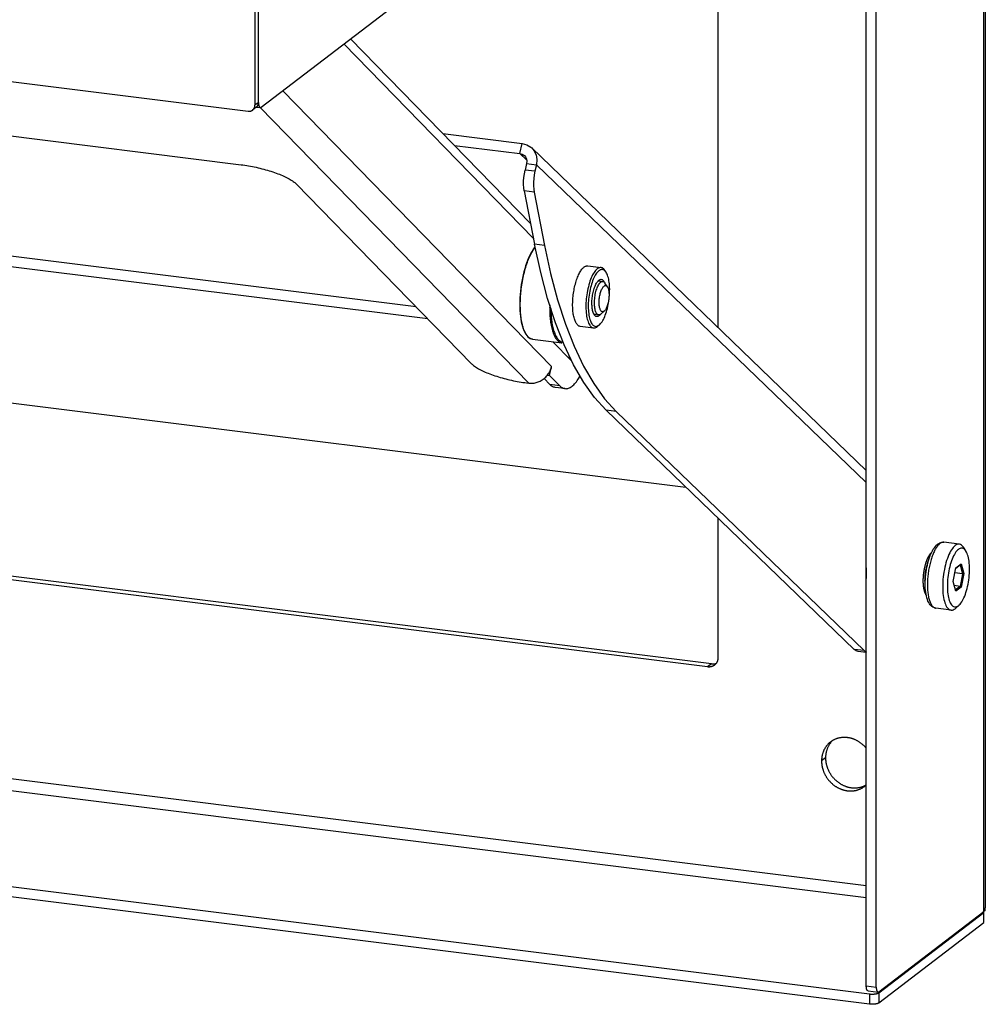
# Model space of a CAD drawing. Header units: inches. Extents: x 0 to 54.8, y 0 to 35.5.
# Tile 3 of 10: x 18.3 to 23.7, y 18.3 to 23.8. Entities that reach past the tile are written whole.
import ezdxf

# ---------------------------------------------------------------- set-up
doc = ezdxf.new("R2010")
doc.units = ezdxf.units.IN
doc.header["$LTSCALE"] = 3.016129
doc.header["$MEASUREMENT"] = 0
doc.layers.get('0').update_dxf_attribs({"linetype": 'CONTINUOUS'})
doc.layers.add('02___PRT_ALL_AXES', color=7, linetype='CONTINUOUS')

msp = doc.modelspace()

# ---------------------------------------------------------------- linework, layer by layer
at = {"color": 3, "linetype": 'Continuous'}
for p, q in [((23.6455, 18.7997), (23.6455, 28.0975)), ((23.6536, 28.1031), (23.6536, 18.82)), ((19.6036, 23.2948), (23.2521, 26.0854)), ((23.0436, 18.3774), (23.0436, 25.9259)), ((2.9166, 25.3472), (19.5317, 23.2728)), ((19.5688, 24.6044), (19.5688, 23.3062)), ((19.5886, 23.3214), (19.5886, 24.6196)), ((20.5356, 22.112), (8.344, 23.6341)), ((20.6846, 23.0817), (21.0505, 23.036)), ((21.0505, 23.036), (21.0878, 23.0001)), ((21.0877, 22.9808), (21.0795, 22.9438)), ((8.0498, 22.9113), (21.9791, 21.1722)), ((21.0752, 22.8268), (21.1328, 22.5296)), ((21.3512, 21.8552), (21.2983, 21.9664)), ((22.1228, 20.1839), (9.3161, 21.7828)), ((21.2181, 21.7449), (21.1855, 21.7783)), ((21.5333, 21.6018), (22.9206, 20.2651)), ((23.0065, 18.2822), (16.9299, 19.0409)), ((23.0585, 18.3508), (23.6455, 18.7997)), ((23.0585, 18.289), (23.6455, 18.7379))]:
    msp.add_line(p, q, dxfattribs=at)
at = {"color": 7, "linetype": 'Continuous'}
for p, q in [((22.9879, 18.3844), (22.9879, 25.8833)), ((22.1583, 25.2487), (22.1583, 22.0644)), ((5.9664, 24.6625), (19.4917, 22.9738)), ((19.5868, 24.6182), (19.5868, 23.32)), ((20.4707, 22.1785), (8.3566, 23.691)), ((21.1104, 22.645), (20.1038, 23.6774)), ((20.0665, 23.6488), (21.1266, 22.5615)), ((19.7246, 23.3873), (21.2281, 21.8453)), ((19.574, 23.2928), (19.556, 23.2791)), ((19.5868, 23.32), (19.5688, 23.3062)), ((19.5774, 23.2958), (19.5987, 23.2932)), ((19.5868, 23.3217), (19.5886, 23.3214)), ((19.598, 23.2933), (21.1, 21.7527)), ((20.6198, 23.1482), (21.0631, 23.0929)), ((21.0505, 23.036), (21.0631, 23.0929)), ((22.9879, 21.2651), (21.1172, 23.0674)), ((21.0877, 22.9808), (21.1433, 22.9738)), ((21.1433, 22.9738), (21.1351, 22.9369)), ((21.1433, 22.9738), (22.9879, 21.1967)), ((21.1351, 22.9369), (21.0795, 22.9438)), ((19.8, 22.8664), (20.7796, 21.8617)), ((21.1308, 22.8198), (21.0752, 22.8268)), ((21.1308, 22.8198), (21.1884, 22.5227)), ((21.1359, 22.5151), (21.1323, 22.5108)), ((21.1884, 22.5227), (21.1328, 22.5296)), ((21.5327, 22.3731), (21.5259, 22.3833)), ((21.54, 22.2921), (21.5265, 22.3124)), ((21.4635, 22.1402), (21.4634, 22.1403)), ((21.5231, 22.1563), (21.5049, 22.14)), ((21.4961, 22.0796), (21.487, 22.0714)), ((21.2352, 21.9841), (21.3375, 21.8791)), ((21.2049, 21.7978), (21.2168, 21.7963)), ((21.2168, 21.7963), (21.2281, 21.8453)), ((21.2738, 21.7379), (21.2168, 21.7963)), ((22.1003, 20.1667), (9.2936, 21.7656)), ((21.088, 21.7542), (21.1, 21.7527)), ((21.2738, 21.7379), (21.2181, 21.7449)), ((21.3027, 21.7222), (21.247, 21.7292)), ((21.5244, 21.6657), (21.5889, 21.5948)), ((21.5889, 21.5948), (21.5333, 21.6018)), ((21.5889, 21.5948), (22.9763, 20.2582)), ((22.1583, 20.9996), (22.1583, 20.2189)), ((22.9879, 18.9439), (7.8328, 20.836)), ((23.5445, 20.8154), (23.5309, 20.8358)), ((22.9879, 18.8771), (7.7598, 20.7783)), ((23.4737, 20.6438), (23.4885, 20.72)), ((23.5259, 20.6879), (23.4833, 20.6932)), ((23.4883, 20.7193), (23.5123, 20.7376)), ((23.4885, 20.72), (23.518, 20.7426)), ((23.5123, 20.7376), (23.518, 20.7426)), ((23.5123, 20.7376), (23.5259, 20.6879)), ((23.518, 20.7426), (23.5327, 20.689)), ((23.4885, 20.5902), (23.4737, 20.6438)), ((23.5259, 20.6879), (23.5123, 20.6173)), ((23.5327, 20.689), (23.518, 20.6128)), ((23.5259, 20.6879), (23.5327, 20.689)), ((23.5123, 20.6173), (23.4799, 20.6214)), ((23.5123, 20.6173), (23.4865, 20.5976)), ((23.518, 20.6128), (23.4885, 20.5902)), ((23.5123, 20.6173), (23.518, 20.6128)), ((23.3764, 20.4953), (23.3764, 20.4953)), ((23.5066, 20.5118), (23.4884, 20.4954)), ((22.9763, 20.2582), (22.9206, 20.2651)), ((22.9879, 20.2482), (22.9424, 20.2539)), ((22.1228, 20.1839), (22.1003, 20.1667)), ((22.7602, 19.6585), (22.7378, 19.6413)), ((16.9299, 19.0979), (23.0065, 18.3393)), ((23.0585, 18.3461), (23.6455, 18.795)), ((23.6455, 18.795), (23.6401, 18.7957)), ((23.6455, 18.7379), (23.6455, 18.795)), ((22.9879, 18.3844), (23.0436, 18.3774)), ((22.998, 18.3561), (23.0536, 18.3492)), ((23.0065, 18.3393), (23.0065, 18.2822)), ((23.0585, 18.3461), (23.0585, 18.289))]:
    msp.add_line(p, q, dxfattribs=at)
at = {"color": 3, "linetype": 'Continuous'}
for points in [[(19.5317, 23.2728), (19.5327, 23.2727), (19.5338, 23.2726), (19.5348, 23.2726), (19.5359, 23.2725), (19.5369, 23.2725), (19.5379, 23.2726), (19.5389, 23.2727), (19.54, 23.2727), (19.541, 23.2729), (19.542, 23.273), (19.543, 23.2732), (19.544, 23.2734), (19.5449, 23.2737), (19.5459, 23.2739), (19.5469, 23.2742), (19.5478, 23.2746), (19.5487, 23.2749), (19.5496, 23.2753), (19.5505, 23.2757), (19.5514, 23.2762), (19.5523, 23.2767), (19.5532, 23.2772), (19.554, 23.2777), (19.5548, 23.2782), (19.5556, 23.2788), (19.556, 23.2791)], [(19.556, 23.2791), (19.5564, 23.2794), (19.5572, 23.28), (19.5579, 23.2807), (19.5587, 23.2814), (19.5594, 23.2821), (19.56, 23.2828), (19.5607, 23.2835), (19.5613, 23.2843), (19.5619, 23.2851), (19.5625, 23.2859), (19.5631, 23.2867), (19.5636, 23.2875), (19.5642, 23.2884), (19.5647, 23.2893), (19.5651, 23.2902), (19.5656, 23.2911), (19.566, 23.292), (19.5664, 23.293), (19.5667, 23.2939), (19.567, 23.2949), (19.5673, 23.2959), (19.5676, 23.2969), (19.5679, 23.2979), (19.5681, 23.2989), (19.5683, 23.2999), (19.5684, 23.301), (19.5686, 23.302), (19.5687, 23.3031), (19.5687, 23.3041), (19.5688, 23.3052), (19.5688, 23.3062)], [(19.5886, 23.3214), (19.5886, 23.3204), (19.5887, 23.3193), (19.5887, 23.3183), (19.5887, 23.3172), (19.5888, 23.3162), (19.5889, 23.3152), (19.5889, 23.3142), (19.589, 23.3132), (19.5891, 23.3123), (19.5892, 23.3113), (19.5894, 23.3104), (19.5895, 23.3095), (19.5896, 23.3086), (19.5898, 23.3077), (19.59, 23.3069), (19.5901, 23.306), (19.5903, 23.3052), (19.5905, 23.3044), (19.5907, 23.3037), (19.5909, 23.3029), (19.5912, 23.3022), (19.5914, 23.3015), (19.5917, 23.3008), (19.5919, 23.3002), (19.5922, 23.2996), (19.5925, 23.299), (19.5927, 23.2984), (19.593, 23.2979), (19.5933, 23.2974), (19.5936, 23.2969), (19.594, 23.2964), (19.5943, 23.296), (19.5946, 23.2956), (19.595, 23.2952), (19.5953, 23.2949), (19.5957, 23.2946), (19.596, 23.2943), (19.5964, 23.294), (19.5968, 23.2938), (19.5971, 23.2936), (19.5975, 23.2935), (19.5979, 23.2933), (19.5983, 23.2933), (19.5987, 23.2932)], [(19.5987, 23.2932), (19.5991, 23.2932), (19.5995, 23.2932), (19.5999, 23.2932), (19.6003, 23.2932), (19.6007, 23.2933), (19.6011, 23.2935), (19.6015, 23.2936), (19.602, 23.2938), (19.6024, 23.294), (19.6028, 23.2943), (19.6032, 23.2945), (19.6036, 23.2948)], [(21.0505, 23.036), (21.0629, 23.0326), (21.0731, 23.0264), (21.0755, 23.0243)], [(21.0755, 23.0243), (21.0813, 23.0173), (21.0867, 23.0062), (21.0888, 22.9941), (21.0877, 22.9808)], [(21.0752, 22.8268), (21.0727, 22.844), (21.0715, 22.8624), (21.0716, 22.8823), (21.073, 22.9029), (21.0756, 22.9233), (21.0795, 22.9438)], [(21.2059, 22.2257), (21.1669, 22.3721), (21.1328, 22.5296)], [(21.2983, 21.9664), (21.2498, 22.0902), (21.2059, 22.2257)], [(21.3279, 21.9042), (21.3267, 21.9022), (21.3242, 21.8985), (21.3218, 21.8953)], [(21.5333, 21.6018), (21.4688, 21.6726), (21.4081, 21.757), (21.3512, 21.8552)], [(21.247, 21.7292), (21.2438, 21.7297), (21.2393, 21.7309), (21.2349, 21.7327), (21.2306, 21.7349), (21.2263, 21.7377), (21.2222, 21.741), (21.2181, 21.7449)], [(23.3066, 20.6481), (23.3066, 20.6507), (23.3067, 20.6533), (23.3067, 20.6559), (23.3068, 20.6585), (23.3069, 20.6611), (23.307, 20.6637), (23.3071, 20.6664), (23.3073, 20.669), (23.3075, 20.6717), (23.3077, 20.6743), (23.3079, 20.677), (23.3081, 20.6797), (23.3084, 20.6824), (23.3087, 20.685), (23.309, 20.6877), (23.3093, 20.6904), (23.3097, 20.693), (23.31, 20.6957), (23.3104, 20.6984), (23.3108, 20.701), (23.3112, 20.7037), (23.3117, 20.7063), (23.3121, 20.7089), (23.3126, 20.7116), (23.3131, 20.7142), (23.3136, 20.7168), (23.3141, 20.7193), (23.3147, 20.7219), (23.3152, 20.7245), (23.3158, 20.727), (23.3164, 20.7295), (23.317, 20.732), (23.3177, 20.7345), (23.3183, 20.7369), (23.319, 20.7394), (23.3197, 20.7418), (23.3204, 20.7442), (23.3211, 20.7465), (23.3218, 20.7488), (23.3226, 20.7511), (23.3233, 20.7534), (23.3241, 20.7556), (23.3249, 20.7579), (23.3257, 20.76), (23.3265, 20.7622), (23.3273, 20.7643), (23.3281, 20.7664), (23.329, 20.7684), (23.3298, 20.7704), (23.3307, 20.7724), (23.3316, 20.7743), (23.3325, 20.7762), (23.3334, 20.778), (23.3343, 20.7799), (23.3352, 20.7816), (23.3361, 20.7833), (23.337, 20.785), (23.338, 20.7867), (23.3389, 20.7883), (23.3399, 20.7898), (23.3409, 20.7913), (23.3418, 20.7928), (23.3428, 20.7942), (23.3438, 20.7955), (23.3448, 20.7968), (23.3457, 20.7981), (23.3467, 20.7993), (23.3477, 20.8005), (23.3487, 20.8016), (23.3497, 20.8026), (23.3507, 20.8037), (23.3517, 20.8046), (23.3525, 20.8053)], [(23.3231, 20.5687), (23.3226, 20.5695), (23.3218, 20.5707), (23.3211, 20.5719), (23.3204, 20.5731), (23.3197, 20.5745), (23.319, 20.5758), (23.3183, 20.5772), (23.3177, 20.5787), (23.317, 20.5802), (23.3164, 20.5817), (23.3158, 20.5833), (23.3152, 20.585), (23.3147, 20.5867), (23.3141, 20.5884), (23.3136, 20.5901), (23.3131, 20.592), (23.3126, 20.5938), (23.3121, 20.5957), (23.3117, 20.5976), (23.3112, 20.5996), (23.3108, 20.6016), (23.3104, 20.6037), (23.31, 20.6057), (23.3097, 20.6078), (23.3093, 20.61), (23.309, 20.6122), (23.3087, 20.6144), (23.3084, 20.6166), (23.3081, 20.6189), (23.3079, 20.6212), (23.3077, 20.6235), (23.3075, 20.6259), (23.3073, 20.6283), (23.3071, 20.6307), (23.307, 20.6331), (23.3069, 20.6356), (23.3068, 20.638), (23.3067, 20.6405), (23.3067, 20.643), (23.3066, 20.6456), (23.3066, 20.6481)], [(22.9424, 20.2539), (22.9313, 20.2574), (22.9206, 20.2651)], [(22.1228, 20.1839), (22.1242, 20.1837), (22.1256, 20.1836), (22.1271, 20.1835), (22.1285, 20.1835), (22.1299, 20.1835), (22.1313, 20.1835), (22.1327, 20.1835), (22.1341, 20.1836), (22.1355, 20.1838), (22.1369, 20.1839), (22.1383, 20.1841), (22.1396, 20.1844), (22.141, 20.1846), (22.1423, 20.1849), (22.1437, 20.1853), (22.145, 20.1857), (22.1463, 20.1861), (22.1476, 20.1865), (22.1483, 20.1868)], [(22.7994, 19.7553), (22.7977, 19.7536), (22.7958, 19.7516), (22.7939, 19.7496), (22.7921, 19.7475), (22.7903, 19.7454), (22.7886, 19.7433), (22.7869, 19.7411), (22.7853, 19.7389), (22.7837, 19.7366), (22.7821, 19.7343), (22.7806, 19.732), (22.7792, 19.7296), (22.7778, 19.7272), (22.7764, 19.7247), (22.7751, 19.7223), (22.7739, 19.7198), (22.7727, 19.7172), (22.7715, 19.7146), (22.7705, 19.712), (22.7694, 19.7094), (22.7684, 19.7068), (22.7675, 19.7041), (22.7666, 19.7014), (22.7658, 19.6986), (22.765, 19.6959), (22.7643, 19.6931), (22.7637, 19.6903), (22.7631, 19.6875), (22.7625, 19.6847), (22.7621, 19.6818), (22.7616, 19.6789), (22.7613, 19.6761), (22.761, 19.6732), (22.7607, 19.6703), (22.7605, 19.6673), (22.7603, 19.6644), (22.7603, 19.6615), (22.7602, 19.6585)], [(22.7602, 19.6585), (22.7603, 19.6555), (22.7603, 19.6526), (22.7605, 19.6496), (22.7607, 19.6466), (22.761, 19.6437), (22.7613, 19.6407), (22.7616, 19.6377), (22.7621, 19.6347), (22.7625, 19.6318), (22.7631, 19.6288), (22.7637, 19.6258), (22.7643, 19.6229), (22.765, 19.6199), (22.7658, 19.617), (22.7666, 19.614), (22.7675, 19.6111), (22.7684, 19.6082), (22.7694, 19.6053), (22.7705, 19.6024), (22.7715, 19.5995), (22.7727, 19.5967), (22.7739, 19.5939), (22.7751, 19.591), (22.7764, 19.5882), (22.7778, 19.5855), (22.7792, 19.5827), (22.7806, 19.58), (22.7821, 19.5773), (22.7837, 19.5746), (22.7853, 19.5719), (22.7869, 19.5693), (22.7886, 19.5667), (22.7903, 19.5641), (22.7921, 19.5615), (22.7939, 19.559), (22.7958, 19.5566), (22.7977, 19.5541), (22.7997, 19.5517), (22.8017, 19.5493), (22.8037, 19.547), (22.8058, 19.5447), (22.8079, 19.5424), (22.81, 19.5402), (22.8122, 19.538), (22.8145, 19.5358), (22.8167, 19.5337), (22.819, 19.5316), (22.8214, 19.5296), (22.8237, 19.5276), (22.8261, 19.5257), (22.8286, 19.5238), (22.831, 19.522), (22.8335, 19.5202), (22.836, 19.5184), (22.8386, 19.5167), (22.8411, 19.5151), (22.8437, 19.5135), (22.8464, 19.5119), (22.849, 19.5104), (22.8517, 19.509), (22.8544, 19.5076), (22.8571, 19.5062), (22.8598, 19.5049), (22.8625, 19.5037), (22.8653, 19.5025), (22.8681, 19.5014), (22.8709, 19.5003), (22.8737, 19.4993), (22.8765, 19.4983), (22.8793, 19.4974), (22.8822, 19.4966), (22.885, 19.4958), (22.8879, 19.495), (22.8907, 19.4943), (22.8936, 19.4937), (22.8965, 19.4932), (22.8993, 19.4927), (22.9022, 19.4922), (22.9051, 19.4918), (22.908, 19.4915), (22.9109, 19.4912), (22.9137, 19.491), (22.9166, 19.4909), (22.9195, 19.4908), (22.9224, 19.4907), (22.9252, 19.4907), (22.9281, 19.4908), (22.9309, 19.491), (22.9337, 19.4912), (22.9365, 19.4914), (22.9393, 19.4918), (22.9421, 19.4921), (22.9449, 19.4926), (22.9477, 19.4931), (22.9504, 19.4936), (22.9532, 19.4942), (22.9559, 19.4949), (22.9585, 19.4956), (22.9612, 19.4964), (22.9639, 19.4973), (22.9665, 19.4981), (22.9691, 19.4991), (22.9716, 19.5001), (22.9742, 19.5012), (22.9767, 19.5023), (22.9792, 19.5035), (22.9817, 19.5047), (22.9841, 19.506), (22.9865, 19.5073), (22.9879, 19.5082)], [(23.6506, 18.8047), (23.6511, 18.8061), (23.6516, 18.8075), (23.652, 18.8089), (23.6524, 18.8104), (23.6527, 18.8118), (23.653, 18.8132), (23.6532, 18.8146), (23.6534, 18.816), (23.6535, 18.8174), (23.6536, 18.8189), (23.6536, 18.82)], [(23.6506, 18.8047), (23.6501, 18.8041), (23.6495, 18.8035), (23.649, 18.8028), (23.6483, 18.8022), (23.6477, 18.8016), (23.647, 18.801), (23.6462, 18.8004), (23.6455, 18.7997)], [(23.0436, 18.3774), (23.0436, 18.3764), (23.0436, 18.3753), (23.0436, 18.3743), (23.0437, 18.3732), (23.0437, 18.3722), (23.0438, 18.3712), (23.0439, 18.3702), (23.0439, 18.3692), (23.044, 18.3683), (23.0441, 18.3673), (23.0443, 18.3664), (23.0444, 18.3655), (23.0445, 18.3646), (23.0447, 18.3637), (23.0449, 18.3629), (23.045, 18.3621), (23.0452, 18.3612), (23.0454, 18.3605), (23.0456, 18.3597), (23.0459, 18.3589), (23.0461, 18.3582), (23.0463, 18.3575), (23.0466, 18.3569), (23.0468, 18.3562), (23.0471, 18.3556), (23.0474, 18.355), (23.0477, 18.3544), (23.048, 18.3539), (23.0483, 18.3534), (23.0486, 18.3529), (23.0489, 18.3524), (23.0492, 18.352), (23.0495, 18.3516), (23.0499, 18.3512), (23.0502, 18.3509), (23.0506, 18.3506), (23.0509, 18.3503), (23.0513, 18.35), (23.0517, 18.3498), (23.052, 18.3496), (23.0524, 18.3495), (23.0528, 18.3494), (23.0532, 18.3493), (23.0536, 18.3492)], [(23.0536, 18.3492), (23.054, 18.3492), (23.0544, 18.3492), (23.0548, 18.3492), (23.0552, 18.3492), (23.0556, 18.3493), (23.056, 18.3495), (23.0565, 18.3496), (23.0569, 18.3498), (23.0573, 18.35), (23.0577, 18.3503), (23.0581, 18.3505), (23.0585, 18.3508)], [(23.0585, 18.289), (23.0581, 18.2887), (23.0576, 18.2884), (23.0572, 18.2881), (23.0566, 18.2878), (23.0561, 18.2875), (23.0555, 18.2872), (23.0549, 18.2869), (23.0543, 18.2866), (23.0536, 18.2863), (23.053, 18.286), (23.0522, 18.2858), (23.0515, 18.2855), (23.0508, 18.2852), (23.05, 18.285), (23.0492, 18.2847), (23.0484, 18.2845), (23.0475, 18.2843), (23.0467, 18.2841), (23.0458, 18.2838), (23.0449, 18.2836), (23.044, 18.2834), (23.043, 18.2832), (23.0421, 18.2831), (23.0411, 18.2829), (23.0401, 18.2827), (23.0391, 18.2826), (23.0381, 18.2824), (23.0371, 18.2823), (23.0361, 18.2821), (23.035, 18.282), (23.0339, 18.2819), (23.0329, 18.2818), (23.0318, 18.2817), (23.0307, 18.2816), (23.0296, 18.2816), (23.0285, 18.2815), (23.0274, 18.2814), (23.0263, 18.2814), (23.0252, 18.2814), (23.0241, 18.2813), (23.0229, 18.2813), (23.0218, 18.2813), (23.0207, 18.2813), (23.0196, 18.2813), (23.0184, 18.2813), (23.0173, 18.2814), (23.0162, 18.2814), (23.0151, 18.2815), (23.014, 18.2815), (23.0129, 18.2816), (23.0118, 18.2817), (23.0107, 18.2818), (23.0096, 18.2818), (23.0086, 18.282), (23.0075, 18.2821), (23.0065, 18.2822)]]:
    msp.add_lwpolyline(points, dxfattribs=at)
at = {"color": 7, "linetype": 'Continuous'}
for points in [[(19.578, 23.2965), (19.5773, 23.2958), (19.5766, 23.2951), (19.5759, 23.2944), (19.5752, 23.2938), (19.5744, 23.2932), (19.574, 23.2928)], [(19.5868, 23.32), (19.5868, 23.3189), (19.5867, 23.3179), (19.5866, 23.3168), (19.5865, 23.3158), (19.5864, 23.3147), (19.5862, 23.3137), (19.5861, 23.3127), (19.5858, 23.3116), (19.5856, 23.3106), (19.5853, 23.3096), (19.585, 23.3087), (19.5847, 23.3077), (19.5843, 23.3067), (19.5839, 23.3058), (19.5835, 23.3049), (19.5831, 23.3039), (19.5826, 23.303), (19.5821, 23.3022), (19.5816, 23.3013), (19.5811, 23.3005), (19.5805, 23.2996), (19.5799, 23.2988), (19.5793, 23.298), (19.5787, 23.2973), (19.578, 23.2965)], [(21.0631, 23.0929), (21.0899, 23.0854), (21.1119, 23.0722), (21.117, 23.0675)], [(21.117, 23.0675), (21.1295, 23.0525), (21.1412, 23.0286), (21.1457, 23.0026), (21.1433, 22.9738)], [(19.4917, 22.9738), (19.5019, 22.9725), (19.5122, 22.971), (19.5226, 22.9694), (19.5331, 22.9676), (19.5437, 22.9657), (19.5543, 22.9637), (19.5649, 22.9615), (19.5756, 22.9592), (19.5862, 22.9568), (19.5968, 22.9543), (19.6074, 22.9516), (19.6178, 22.9489), (19.6282, 22.946), (19.6385, 22.943), (19.6486, 22.94), (19.6586, 22.9369), (19.6684, 22.9337), (19.678, 22.9304), (19.6874, 22.927), (19.6966, 22.9236), (19.7055, 22.9202), (19.7142, 22.9167), (19.7226, 22.9131), (19.7307, 22.9095), (19.7385, 22.9059), (19.746, 22.9023), (19.7531, 22.8986), (19.7599, 22.895), (19.7663, 22.8913), (19.7723, 22.8877), (19.778, 22.8841), (19.7832, 22.8805), (19.788, 22.8769), (19.7925, 22.8734), (19.7965, 22.8699), (19.8, 22.8664)], [(21.1351, 22.9369), (21.1312, 22.9164), (21.1286, 22.896), (21.1272, 22.8754), (21.1271, 22.8554), (21.1283, 22.837), (21.1308, 22.8198)], [(21.1323, 22.5108), (21.1252, 22.5012), (21.1184, 22.4906), (21.1118, 22.479), (21.1054, 22.4664), (21.0992, 22.453), (21.0933, 22.4387), (21.0877, 22.4237), (21.0824, 22.408), (21.0774, 22.3917), (21.0728, 22.3748), (21.0686, 22.3575), (21.0648, 22.3397), (21.0614, 22.3217), (21.0584, 22.3034), (21.0558, 22.285), (21.0537, 22.2666), (21.052, 22.2481), (21.0508, 22.2298), (21.0501, 22.2116), (21.0499, 22.1937)], [(21.053, 22.1923), (21.053, 22.1985), (21.0531, 22.2049), (21.0533, 22.2115), (21.0535, 22.2184), (21.0538, 22.2256), (21.0542, 22.2333), (21.0547, 22.2413), (21.0554, 22.2499), (21.0562, 22.259), (21.0571, 22.2687), (21.0583, 22.279), (21.0597, 22.2897), (21.0612, 22.3005), (21.0628, 22.3113), (21.0646, 22.3218), (21.0665, 22.3322), (21.0686, 22.3425), (21.0708, 22.3526), (21.0731, 22.3627), (21.0755, 22.3727), (21.0781, 22.3825), (21.0808, 22.3921), (21.0836, 22.4015), (21.0865, 22.4108), (21.0895, 22.4198), (21.0926, 22.4286), (21.0958, 22.4371), (21.0991, 22.4454), (21.1025, 22.4535), (21.1059, 22.4613), (21.1095, 22.4687), (21.1131, 22.4759), (21.1167, 22.4828), (21.1205, 22.4893), (21.1243, 22.4956), (21.1281, 22.5014), (21.132, 22.507), (21.1359, 22.5122)], [(21.1884, 22.5227), (21.2225, 22.3651), (21.2615, 22.2188)], [(21.5046, 22.3989), (21.504, 22.3989), (21.4999, 22.399), (21.4956, 22.3982), (21.4913, 22.3966), (21.487, 22.3943), (21.4826, 22.3911), (21.4783, 22.3873), (21.4739, 22.3827), (21.4697, 22.3773), (21.4654, 22.3713), (21.4613, 22.3647), (21.4573, 22.3574), (21.4534, 22.3495), (21.4496, 22.341), (21.446, 22.332), (21.4426, 22.3226), (21.4393, 22.3127), (21.4363, 22.3024), (21.4335, 22.2918), (21.4309, 22.2809), (21.4286, 22.2698), (21.4265, 22.2585), (21.4247, 22.247), (21.4232, 22.2355), (21.4219, 22.2239), (21.421, 22.2124), (21.4203, 22.201), (21.42, 22.1896), (21.4199, 22.1785), (21.4201, 22.1677), (21.4206, 22.1571), (21.4215, 22.1468), (21.4226, 22.137), (21.424, 22.1276), (21.4257, 22.1186), (21.4276, 22.1102), (21.4298, 22.1024), (21.4323, 22.0951), (21.435, 22.0885), (21.4379, 22.0826), (21.441, 22.0774), (21.4443, 22.0729), (21.4477, 22.0691)], [(21.5194, 22.3913), (21.5158, 22.3943), (21.512, 22.3966), (21.5081, 22.3982), (21.5046, 22.3989)], [(21.5266, 22.3806), (21.5232, 22.3835), (21.5196, 22.3857), (21.5159, 22.3871), (21.5121, 22.3879), (21.5082, 22.3879), (21.5042, 22.3871), (21.5001, 22.3857), (21.496, 22.3834), (21.4919, 22.3805), (21.4878, 22.3769), (21.4838, 22.3725), (21.4797, 22.3675), (21.4758, 22.3619), (21.4719, 22.3556), (21.4681, 22.3487), (21.4644, 22.3413), (21.4609, 22.3333), (21.4575, 22.3249), (21.4543, 22.316), (21.4512, 22.3067), (21.4484, 22.297), (21.4457, 22.287), (21.4433, 22.2768), (21.4411, 22.2663), (21.4392, 22.2556), (21.4375, 22.2449), (21.436, 22.234), (21.4348, 22.2231), (21.4339, 22.2123), (21.4333, 22.2015), (21.433, 22.1909), (21.4329, 22.1804), (21.4331, 22.1702), (21.4336, 22.1602), (21.4344, 22.1506), (21.4354, 22.1413), (21.4368, 22.1325), (21.4383, 22.124), (21.4402, 22.1161), (21.4422, 22.1087), (21.4446, 22.1019), (21.4471, 22.0957), (21.4498, 22.0901), (21.4528, 22.0852), (21.4559, 22.081), (21.4591, 22.0774)], [(21.4961, 22.0796), (21.4978, 22.0812), (21.5019, 22.0855), (21.5059, 22.0906), (21.5099, 22.0962), (21.5138, 22.1025), (21.5176, 22.1094), (21.5213, 22.1168), (21.5248, 22.1247), (21.5282, 22.1332), (21.5314, 22.1421), (21.5345, 22.1514), (21.5373, 22.1611), (21.54, 22.171), (21.5424, 22.1813), (21.5446, 22.1918), (21.5465, 22.2024), (21.5482, 22.2132), (21.5497, 22.2241), (21.5508, 22.2349), (21.5517, 22.2458), (21.5524, 22.2566), (21.5527, 22.2672), (21.5528, 22.2777), (21.5525, 22.2879), (21.5521, 22.2979), (21.5513, 22.3075), (21.5502, 22.3168), (21.5489, 22.3256), (21.5473, 22.334), (21.5455, 22.3419), (21.5434, 22.3493), (21.5411, 22.3562), (21.5386, 22.3624), (21.5358, 22.3679), (21.5327, 22.3731)], [(21.5259, 22.3833), (21.5228, 22.3875), (21.5194, 22.3913)], [(21.5327, 22.3731), (21.5298, 22.3771), (21.5266, 22.3806)], [(21.4641, 22.1388), (21.4622, 22.143), (21.4604, 22.1477), (21.4588, 22.1528), (21.4574, 22.1584), (21.4563, 22.1643), (21.4553, 22.1707), (21.4545, 22.1773), (21.454, 22.1842), (21.4536, 22.1914), (21.4535, 22.1987), (21.4536, 22.2063), (21.4539, 22.214), (21.4545, 22.2218), (21.4552, 22.2296), (21.4562, 22.2374), (21.4574, 22.2452), (21.4588, 22.2528), (21.4603, 22.2604), (21.4621, 22.2677), (21.464, 22.2749), (21.4661, 22.2818), (21.4683, 22.2883), (21.4707, 22.2946), (21.4732, 22.3005), (21.4758, 22.306), (21.4785, 22.311), (21.4813, 22.3156), (21.4841, 22.3197)], [(21.4678, 22.2008), (21.468, 22.2087), (21.4684, 22.2168), (21.469, 22.2249), (21.4699, 22.233), (21.4711, 22.2411), (21.4725, 22.2491), (21.4742, 22.257), (21.4761, 22.2646), (21.4781, 22.2719), (21.4804, 22.2789), (21.4828, 22.2855), (21.4854, 22.2917), (21.4882, 22.2974), (21.491, 22.3026), (21.4939, 22.3071), (21.4969, 22.3111), (21.5, 22.3145), (21.503, 22.3172), (21.5061, 22.3192), (21.5091, 22.3205), (21.5121, 22.3211), (21.5147, 22.321)], [(21.4841, 22.3197), (21.487, 22.3233), (21.4899, 22.3264), (21.4907, 22.3271)], [(21.4861, 22.3223), (21.4863, 22.3224), (21.4889, 22.3236)], [(21.4889, 22.3236), (21.4916, 22.3244), (21.4942, 22.3245), (21.4953, 22.3245)], [(21.4907, 22.3271), (21.4929, 22.3289), (21.4958, 22.3309), (21.4988, 22.3323), (21.5017, 22.3331), (21.5045, 22.3333), (21.5073, 22.333), (21.51, 22.332), (21.5125, 22.3305), (21.515, 22.3285)], [(21.4939, 22.2042), (21.494, 22.2105), (21.4943, 22.2168), (21.4948, 22.2232), (21.4955, 22.2296), (21.4965, 22.236), (21.4976, 22.2423), (21.4989, 22.2484), (21.5003, 22.2544), (21.502, 22.2602), (21.5038, 22.2657), (21.5057, 22.2709), (21.5077, 22.2758), (21.5099, 22.2803), (21.5121, 22.2843), (21.5144, 22.2879), (21.5168, 22.2911), (21.5192, 22.2937), (21.5216, 22.2958), (21.524, 22.2974), (21.5264, 22.2984), (21.5288, 22.2989), (21.5311, 22.2988), (21.5333, 22.2982), (21.5354, 22.297), (21.5375, 22.2953), (21.5394, 22.293), (21.54, 22.2921)], [(21.4953, 22.3245), (21.4967, 22.3242), (21.4991, 22.3234), (21.4999, 22.3229)], [(21.5147, 22.321), (21.5151, 22.321), (21.5179, 22.3202), (21.5206, 22.3186), (21.5232, 22.3164), (21.5257, 22.3136), (21.5265, 22.3124)], [(21.515, 22.3285), (21.5173, 22.326), (21.5195, 22.3229), (21.5215, 22.3192), (21.5226, 22.317)], [(21.54, 22.2921), (21.5412, 22.2902), (21.5428, 22.2869), (21.5443, 22.2832), (21.5456, 22.279), (21.5467, 22.2744), (21.5476, 22.2694), (21.5484, 22.2641), (21.5489, 22.2585), (21.5492, 22.2527), (21.5493, 22.2466)], [(21.5493, 22.2466), (21.5492, 22.2404), (21.5489, 22.2341), (21.5484, 22.2277), (21.5476, 22.2213), (21.5467, 22.2149), (21.5456, 22.2086), (21.5443, 22.2025), (21.5428, 22.1965), (21.5412, 22.1907), (21.5394, 22.1852), (21.5375, 22.18), (21.5354, 22.1751), (21.5333, 22.1706), (21.5311, 22.1666), (21.5288, 22.163), (21.5264, 22.1598), (21.524, 22.1572), (21.5231, 22.1563)], [(21.0499, 22.1937), (21.0501, 22.176), (21.0509, 22.1588), (21.0521, 22.142), (21.0538, 22.1259), (21.056, 22.1104), (21.0586, 22.0956), (21.0617, 22.0817), (21.0653, 22.0686), (21.0693, 22.0564), (21.0737, 22.0453), (21.0786, 22.0351), (21.0839, 22.0261), (21.0896, 22.0183), (21.0957, 22.0117), (21.102, 22.0064), (21.1085, 22.0024), (21.1152, 21.9997), (21.122, 21.9982)], [(21.1172, 21.9991), (21.1135, 22.0003), (21.1099, 22.0019), (21.1064, 22.004), (21.1029, 22.0064), (21.0995, 22.0092), (21.0962, 22.0124), (21.093, 22.016), (21.0899, 22.02), (21.0868, 22.0244), (21.0839, 22.0291), (21.0811, 22.0343), (21.0784, 22.0397), (21.0758, 22.0456), (21.0734, 22.0517), (21.0711, 22.0582), (21.0689, 22.065), (21.0668, 22.0721), (21.0649, 22.0796), (21.0631, 22.0873), (21.0614, 22.0955), (21.0598, 22.1039), (21.0585, 22.1125), (21.0573, 22.121), (21.0563, 22.1293), (21.0555, 22.1374), (21.0548, 22.1451), (21.0543, 22.1526), (21.0538, 22.1598), (21.0535, 22.1667), (21.0533, 22.1734), (21.0531, 22.1799), (21.053, 22.1862), (21.053, 22.1923)], [(21.2174, 22.1901), (21.2172, 22.1844), (21.2172, 22.178), (21.2171, 22.1718)], [(21.2615, 22.2188), (21.3054, 22.0832), (21.3539, 21.9595), (21.4068, 21.8483), (21.4638, 21.7501), (21.5244, 21.6657)], [(21.4914, 22.1345), (21.491, 22.1345), (21.4882, 22.1354), (21.4854, 22.1369), (21.4828, 22.1391), (21.4804, 22.142), (21.4781, 22.1455), (21.4761, 22.1497), (21.4742, 22.1544), (21.4725, 22.1597), (21.4711, 22.1656), (21.4699, 22.1719), (21.469, 22.1786), (21.4684, 22.1857), (21.468, 22.1931), (21.4678, 22.2008)], [(21.5231, 22.1563), (21.5216, 22.1551), (21.5192, 22.1535), (21.5168, 22.1525), (21.5144, 22.152), (21.5121, 22.1521), (21.5099, 22.1527), (21.5077, 22.1539), (21.5057, 22.1556), (21.5038, 22.1579), (21.502, 22.1607), (21.5003, 22.164), (21.4989, 22.1677), (21.4976, 22.1719), (21.4965, 22.1765), (21.4955, 22.1815), (21.4948, 22.1868), (21.4943, 22.1924), (21.494, 22.1982), (21.4939, 22.2042)], [(21.2171, 22.1718), (21.2172, 22.1657), (21.2172, 22.1594), (21.2174, 22.1531), (21.2176, 22.1465), (21.2179, 22.1398), (21.2183, 22.1328), (21.2188, 22.1256), (21.2195, 22.118), (21.2203, 22.1101), (21.2212, 22.1019), (21.2224, 22.0934), (21.2237, 22.0848), (21.2252, 22.0764), (21.2269, 22.0681), (21.2287, 22.0603), (21.2306, 22.0528), (21.2326, 22.0457), (21.2348, 22.0388), (21.2371, 22.0323), (21.2396, 22.0261), (21.2421, 22.0202), (21.2448, 22.0146), (21.2476, 22.0095), (21.2505, 22.0047), (21.2535, 22.0002), (21.2566, 21.9962), (21.2598, 21.9925), (21.2631, 21.9892), (21.2665, 21.9863), (21.2699, 21.9838), (21.2735, 21.9818), (21.2771, 21.9801), (21.2807, 21.9788), (21.2845, 21.978), (21.2861, 21.9777)], [(21.2236, 22.1708), (21.2237, 22.1666), (21.2238, 22.1605), (21.2239, 22.1542), (21.2241, 22.1478), (21.2244, 22.1412), (21.2248, 22.1344), (21.2253, 22.1272), (21.226, 22.1198), (21.2267, 22.1121), (21.2277, 22.104), (21.2288, 22.0957), (21.2301, 22.0873), (21.2316, 22.0789), (21.2332, 22.0709), (21.235, 22.0632), (21.2369, 22.0558), (21.2389, 22.0488), (21.241, 22.0421), (21.2433, 22.0357), (21.2457, 22.0296), (21.2482, 22.0238), (21.2508, 22.0183), (21.2535, 22.0133), (21.2564, 22.0085), (21.2593, 22.0042), (21.2624, 22.0002), (21.2655, 21.9966), (21.2688, 21.9934), (21.2721, 21.9905), (21.2755, 21.9881), (21.2789, 21.9861), (21.2825, 21.9844), (21.2861, 21.9832), (21.2897, 21.9823), (21.2921, 21.9821)], [(21.468, 22.137), (21.4657, 22.1384), (21.4635, 22.1402)], [(21.4667, 22.1345), (21.4662, 22.1352), (21.4641, 22.1388)], [(21.4707, 22.1296), (21.4684, 22.1321), (21.4667, 22.1345)], [(21.4718, 22.1359), (21.4705, 22.1362), (21.468, 22.137)], [(21.5, 22.1364), (21.4987, 22.1347), (21.4957, 22.1317), (21.4928, 22.1291), (21.4898, 22.1272), (21.4869, 22.1258), (21.484, 22.125), (21.4811, 22.1247), (21.4784, 22.1251), (21.4757, 22.1261), (21.4731, 22.1275), (21.4707, 22.1296)], [(21.4766, 22.1363), (21.4755, 22.136), (21.473, 22.1358), (21.4718, 22.1359)], [(21.5049, 22.14), (21.503, 22.1384), (21.5, 22.1364), (21.4969, 22.135), (21.4939, 22.1344), (21.4914, 22.1345)], [(21.4477, 22.0691), (21.4513, 22.0661), (21.4551, 22.0638), (21.459, 22.0622), (21.4625, 22.0615)], [(21.4591, 22.0774), (21.4625, 22.0746), (21.4661, 22.0724), (21.4697, 22.071), (21.4736, 22.0702), (21.4775, 22.0702), (21.4815, 22.0709), (21.4855, 22.0724), (21.4896, 22.0746), (21.4937, 22.0776), (21.4961, 22.0796)], [(21.4625, 22.0615), (21.4631, 22.0614), (21.4672, 22.0614), (21.4715, 22.0622), (21.4758, 22.0638), (21.4801, 22.0661), (21.4845, 22.0693), (21.487, 22.0714)], [(21.122, 21.9982), (21.121, 21.9983), (21.1172, 21.9991)], [(20.7796, 21.8617), (20.7832, 21.8582), (20.7872, 21.8547), (20.7916, 21.8512), (20.7965, 21.8476), (20.8017, 21.844), (20.8074, 21.8404), (20.8134, 21.8367), (20.8198, 21.8331), (20.8266, 21.8294), (20.8337, 21.8258), (20.8412, 21.8222), (20.849, 21.8186), (20.8571, 21.815), (20.8655, 21.8114), (20.8741, 21.8079), (20.8831, 21.8045), (20.8923, 21.801), (20.9017, 21.7977), (20.9113, 21.7944), (20.9211, 21.7912), (20.9311, 21.7881), (20.9412, 21.785), (20.9514, 21.7821), (20.9618, 21.7792), (20.9723, 21.7765), (20.9828, 21.7738), (20.9934, 21.7713), (21.0041, 21.7689), (21.0147, 21.7666), (21.0254, 21.7644), (21.036, 21.7624), (21.0466, 21.7605), (21.0571, 21.7587), (21.0675, 21.7571), (21.0778, 21.7556), (21.088, 21.7542)], [(21.1, 21.7527), (21.1059, 21.7522), (21.1118, 21.752), (21.1178, 21.7521), (21.1237, 21.7525), (21.1297, 21.7533), (21.1357, 21.7544), (21.1416, 21.7558), (21.1475, 21.7576), (21.1533, 21.7596), (21.159, 21.762), (21.1646, 21.7647), (21.1701, 21.7677), (21.1754, 21.7709), (21.1805, 21.7745), (21.1855, 21.7783), (21.1903, 21.7823), (21.1949, 21.7866), (21.1993, 21.7912), (21.2034, 21.7959), (21.2073, 21.8008), (21.2109, 21.8059), (21.2142, 21.8112), (21.2173, 21.8166), (21.2201, 21.8222), (21.2225, 21.8278), (21.2247, 21.8336), (21.2265, 21.8394), (21.2281, 21.8453)], [(21.3027, 21.7222), (21.304, 21.7221), (21.3087, 21.7219), (21.3134, 21.7223), (21.3181, 21.7232), (21.3229, 21.7247), (21.3277, 21.7267), (21.3325, 21.7292), (21.3374, 21.7322), (21.3422, 21.7357), (21.3471, 21.7398), (21.352, 21.7443), (21.3568, 21.7493), (21.3616, 21.7549), (21.3664, 21.7609), (21.3711, 21.7673), (21.3758, 21.7743), (21.3804, 21.7816), (21.385, 21.7894), (21.3871, 21.7933)], [(21.2738, 21.7379), (21.2778, 21.7341), (21.2819, 21.7308), (21.2862, 21.728), (21.2905, 21.7257), (21.2949, 21.724), (21.2994, 21.7228), (21.3027, 21.7222)], [(23.3174, 20.632), (23.3176, 20.6449), (23.3182, 20.658), (23.3191, 20.6711), (23.3205, 20.6843), (23.3222, 20.6975), (23.3242, 20.7106), (23.3266, 20.7236), (23.3294, 20.7364), (23.3324, 20.7488), (23.3358, 20.761), (23.3395, 20.7728), (23.3436, 20.7841), (23.3479, 20.795), (23.3525, 20.8053), (23.3575, 20.8151), (23.3628, 20.8242), (23.3685, 20.8327), (23.3744, 20.8403), (23.3805, 20.8468), (23.3867, 20.8522), (23.3928, 20.8565), (23.3989, 20.8597), (23.4049, 20.8619), (23.4108, 20.8633), (23.4167, 20.8638), (23.4224, 20.8634)], [(23.4224, 20.8634), (23.4212, 20.8636), (23.4183, 20.8636), (23.4153, 20.8633), (23.4122, 20.8626), (23.4091, 20.8615), (23.4059, 20.86), (23.4026, 20.8581), (23.3994, 20.8558), (23.3961, 20.8531), (23.3929, 20.8501), (23.3897, 20.8467), (23.3866, 20.8429), (23.3835, 20.8389), (23.3805, 20.8347), (23.3776, 20.8302), (23.3747, 20.8255), (23.372, 20.8206), (23.3694, 20.8155), (23.3667, 20.8102), (23.3642, 20.8046), (23.3617, 20.7987), (23.3592, 20.7927), (23.3569, 20.7864), (23.3546, 20.7799), (23.3524, 20.7733), (23.3502, 20.7665), (23.3482, 20.7596), (23.3463, 20.7525), (23.3444, 20.7452), (23.3427, 20.7379), (23.341, 20.7304), (23.3395, 20.7229), (23.338, 20.7152), (23.3367, 20.7076), (23.3355, 20.6999), (23.3344, 20.6921), (23.3334, 20.6842), (23.3325, 20.6763), (23.3318, 20.6683), (23.3311, 20.6602), (23.3306, 20.6519), (23.3302, 20.6435), (23.33, 20.6349), (23.3299, 20.6262)], [(23.5077, 20.8528), (23.5052, 20.853), (23.5002, 20.8526), (23.4951, 20.8511), (23.4899, 20.8486), (23.4847, 20.8451), (23.4795, 20.8407), (23.4743, 20.8352), (23.4692, 20.8289), (23.4642, 20.8216), (23.4593, 20.8135), (23.4545, 20.8045), (23.4499, 20.7948), (23.4455, 20.7844), (23.4413, 20.7733), (23.4374, 20.7617), (23.4337, 20.7495), (23.4303, 20.7369), (23.4272, 20.7239), (23.4244, 20.7105), (23.422, 20.697), (23.4199, 20.6833), (23.4182, 20.6695), (23.4169, 20.6558), (23.416, 20.6422), (23.4154, 20.6287), (23.4152, 20.6156)], [(23.5445, 20.8154), (23.542, 20.819), (23.5382, 20.8231), (23.5343, 20.8264), (23.5302, 20.8288), (23.5259, 20.8302), (23.5215, 20.8308), (23.5171, 20.8304), (23.5125, 20.8291), (23.5079, 20.8269), (23.5032, 20.8238), (23.4986, 20.8198), (23.494, 20.815), (23.4894, 20.8093), (23.4849, 20.8028), (23.4805, 20.7955), (23.4763, 20.7876), (23.4722, 20.7789), (23.4682, 20.7696), (23.4645, 20.7597), (23.461, 20.7493), (23.4577, 20.7385), (23.4547, 20.7272), (23.4519, 20.7156), (23.4495, 20.7037), (23.4473, 20.6916), (23.4455, 20.6794), (23.4439, 20.6671), (23.4428, 20.6548), (23.4419, 20.6427), (23.4414, 20.6308), (23.4412, 20.619)], [(23.5309, 20.8358), (23.5281, 20.8397), (23.5239, 20.8444), (23.5195, 20.848), (23.5149, 20.8507), (23.5101, 20.8524), (23.5077, 20.8528)], [(23.5652, 20.7138), (23.5651, 20.7253), (23.5646, 20.7365), (23.5637, 20.7473), (23.5625, 20.7578), (23.561, 20.7677), (23.5592, 20.7771), (23.557, 20.7859), (23.5545, 20.7941), (23.5518, 20.8015), (23.5487, 20.8081), (23.5455, 20.8139), (23.5445, 20.8154)], [(23.3162, 20.6488), (23.3163, 20.6552), (23.3165, 20.6615), (23.3168, 20.6677), (23.3172, 20.6738), (23.3178, 20.6798), (23.3184, 20.6857), (23.3191, 20.6915), (23.3199, 20.6973), (23.3208, 20.7029), (23.3217, 20.7085), (23.3228, 20.7141), (23.324, 20.7196), (23.3252, 20.725), (23.3265, 20.7304), (23.3279, 20.7356), (23.3294, 20.7408), (23.331, 20.7458), (23.3326, 20.7506), (23.3342, 20.7553), (23.3342, 20.7553)], [(22.9879, 20.7209), (22.9878, 20.7196), (22.9865, 20.6982), (22.9866, 20.6776), (22.9879, 20.6603)], [(23.5066, 20.5118), (23.5079, 20.513), (23.5125, 20.5179), (23.5171, 20.5235), (23.5215, 20.53), (23.5259, 20.5373), (23.5302, 20.5453), (23.5343, 20.5539), (23.5382, 20.5632), (23.542, 20.5731), (23.5455, 20.5835), (23.5487, 20.5943), (23.5518, 20.6056), (23.5545, 20.6172), (23.557, 20.6291), (23.5592, 20.6412), (23.561, 20.6534), (23.5625, 20.6657), (23.5637, 20.678), (23.5646, 20.6901), (23.5651, 20.7021), (23.5652, 20.7138)], [(23.3168, 20.6307), (23.3165, 20.6364), (23.3163, 20.6425), (23.3162, 20.6488)], [(23.3175, 20.6222), (23.3172, 20.6253), (23.3168, 20.6307)], [(23.3764, 20.4953), (23.3711, 20.4963), (23.3658, 20.4981), (23.3605, 20.5007), (23.3554, 20.5041), (23.3504, 20.5084), (23.3457, 20.5136), (23.3411, 20.5198), (23.3368, 20.5271), (23.3329, 20.5353), (23.3295, 20.5444), (23.3265, 20.5539), (23.324, 20.5639), (23.322, 20.5743), (23.3203, 20.5852), (23.319, 20.5964), (23.3181, 20.608), (23.3176, 20.6199), (23.3174, 20.632)], [(23.3299, 20.6262), (23.33, 20.6177), (23.3302, 20.6095), (23.3306, 20.6017), (23.3311, 20.5942), (23.3318, 20.587), (23.3325, 20.5801), (23.3334, 20.5736), (23.3344, 20.5672), (23.3355, 20.5611), (23.3367, 20.5553), (23.338, 20.5496), (23.3395, 20.5442), (23.341, 20.539), (23.3427, 20.5341), (23.3444, 20.5294), (23.3463, 20.525), (23.3482, 20.5209), (23.3503, 20.517), (23.3524, 20.5135), (23.3546, 20.5103), (23.3569, 20.5073), (23.3592, 20.5047), (23.3617, 20.5023), (23.3642, 20.5003), (23.3668, 20.4987), (23.3694, 20.4973), (23.372, 20.4963)], [(23.4152, 20.6156), (23.4154, 20.6027), (23.416, 20.5902), (23.4169, 20.578), (23.4182, 20.5663), (23.4199, 20.5551), (23.422, 20.5446), (23.4244, 20.5347), (23.4272, 20.5256), (23.4303, 20.5174), (23.4337, 20.5099), (23.4374, 20.5034), (23.4413, 20.4977), (23.4455, 20.4931), (23.4499, 20.4894), (23.4545, 20.4867), (23.4593, 20.4851), (23.4617, 20.4847)], [(23.4412, 20.619), (23.4414, 20.6075), (23.4419, 20.5963), (23.4428, 20.5855), (23.4439, 20.575), (23.4455, 20.5651), (23.4473, 20.5557), (23.4495, 20.5469), (23.4519, 20.5388), (23.4547, 20.5314), (23.4577, 20.5247), (23.461, 20.5189), (23.4645, 20.5139), (23.4683, 20.5097), (23.4722, 20.5064), (23.4763, 20.5041), (23.4805, 20.5026), (23.4849, 20.502), (23.4894, 20.5024), (23.494, 20.5037), (23.4986, 20.5059), (23.5032, 20.509), (23.5066, 20.5118)], [(23.372, 20.4963), (23.3748, 20.4956), (23.3764, 20.4953)], [(23.4617, 20.4847), (23.4642, 20.4845), (23.4692, 20.4849), (23.4743, 20.4863), (23.4795, 20.4888), (23.4847, 20.4923), (23.4884, 20.4954)], [(22.9763, 20.2582), (22.9869, 20.2504), (22.9879, 20.2501)], [(22.1583, 20.2189), (22.1583, 20.2175), (22.1582, 20.216), (22.1581, 20.2146), (22.158, 20.2131), (22.1578, 20.2117), (22.1576, 20.2103), (22.1574, 20.2089), (22.1572, 20.2075), (22.1569, 20.2061), (22.1565, 20.2047), (22.1562, 20.2033), (22.1558, 20.202), (22.1553, 20.2006), (22.1549, 20.1993), (22.1544, 20.198), (22.1539, 20.1967), (22.1533, 20.1954), (22.1527, 20.1942), (22.1521, 20.193), (22.1514, 20.1917), (22.1507, 20.1906), (22.15, 20.1894), (22.1493, 20.1882), (22.1485, 20.1871), (22.1477, 20.186), (22.1469, 20.1849), (22.146, 20.1839), (22.1451, 20.1828), (22.1442, 20.1818), (22.1433, 20.1809), (22.1423, 20.1799), (22.1413, 20.179), (22.1403, 20.1781), (22.1392, 20.1772), (22.1383, 20.1765)], [(22.1383, 20.1765), (22.1382, 20.1764), (22.1371, 20.1756), (22.136, 20.1748), (22.1348, 20.1741), (22.1337, 20.1734), (22.1325, 20.1727), (22.1313, 20.1721), (22.1301, 20.1714), (22.1289, 20.1709), (22.1276, 20.1703), (22.1264, 20.1698), (22.1251, 20.1693), (22.1238, 20.1689), (22.1225, 20.1685), (22.1212, 20.1681), (22.1198, 20.1677), (22.1185, 20.1674), (22.1171, 20.1672), (22.1158, 20.1669), (22.1144, 20.1667), (22.113, 20.1666), (22.1116, 20.1664), (22.1102, 20.1663), (22.1088, 20.1663), (22.1074, 20.1663), (22.106, 20.1663), (22.1046, 20.1663), (22.1032, 20.1664), (22.1017, 20.1666), (22.1003, 20.1667)], [(22.9879, 19.7121), (22.9861, 19.7143), (22.984, 19.7167), (22.982, 19.719), (22.9799, 19.7213), (22.9777, 19.7235), (22.9755, 19.7257), (22.9733, 19.7278), (22.971, 19.7299), (22.9687, 19.732), (22.9664, 19.734), (22.964, 19.736), (22.9616, 19.7379), (22.9592, 19.7398), (22.9567, 19.7417), (22.9542, 19.7435), (22.9517, 19.7452), (22.9492, 19.7469), (22.9466, 19.7486), (22.944, 19.7502), (22.9414, 19.7517), (22.9387, 19.7532), (22.9361, 19.7547), (22.9334, 19.7561), (22.9307, 19.7574), (22.9279, 19.7587), (22.9252, 19.76), (22.9224, 19.7611), (22.9197, 19.7623), (22.9169, 19.7633), (22.9141, 19.7644), (22.9112, 19.7653), (22.9084, 19.7662), (22.9056, 19.7671), (22.9027, 19.7679), (22.8999, 19.7686), (22.897, 19.7693), (22.8941, 19.7699), (22.8913, 19.7705), (22.8884, 19.771), (22.8855, 19.7714), (22.8826, 19.7718), (22.8798, 19.7722), (22.8769, 19.7724), (22.874, 19.7726), (22.8711, 19.7728), (22.8683, 19.7729), (22.8654, 19.7729), (22.8625, 19.7729), (22.8597, 19.7728), (22.8568, 19.7727), (22.854, 19.7725), (22.8512, 19.7722), (22.8484, 19.7719), (22.8456, 19.7715), (22.8428, 19.7711), (22.8401, 19.7706), (22.8373, 19.77), (22.8346, 19.7694), (22.8319, 19.7688), (22.8292, 19.768), (22.8265, 19.7672), (22.8239, 19.7664), (22.8213, 19.7655), (22.8187, 19.7645), (22.8161, 19.7635), (22.8135, 19.7625), (22.811, 19.7614), (22.8085, 19.7602), (22.8061, 19.7589), (22.8036, 19.7577), (22.8012, 19.7563), (22.7989, 19.7549), (22.7965, 19.7535), (22.7942, 19.752), (22.792, 19.7505), (22.7898, 19.7489), (22.7877, 19.7473)], [(22.7877, 19.7473), (22.7854, 19.7455), (22.7833, 19.7438), (22.7812, 19.742), (22.7792, 19.7402), (22.7772, 19.7383), (22.7752, 19.7364), (22.7733, 19.7344), (22.7714, 19.7324), (22.7696, 19.7303), (22.7678, 19.7282), (22.7661, 19.7261), (22.7644, 19.7239), (22.7628, 19.7217), (22.7612, 19.7194), (22.7596, 19.7171), (22.7581, 19.7148), (22.7567, 19.7124), (22.7553, 19.71), (22.7539, 19.7075), (22.7526, 19.7051), (22.7514, 19.7026), (22.7502, 19.7), (22.7491, 19.6975), (22.748, 19.6949), (22.7469, 19.6922), (22.746, 19.6896), (22.745, 19.6869), (22.7442, 19.6842), (22.7433, 19.6815), (22.7426, 19.6787), (22.7419, 19.6759), (22.7412, 19.6731), (22.7406, 19.6703), (22.7401, 19.6675), (22.7396, 19.6646), (22.7392, 19.6618), (22.7388, 19.6589), (22.7385, 19.656), (22.7382, 19.6531), (22.738, 19.6501), (22.7379, 19.6472), (22.7378, 19.6443), (22.7378, 19.6413)], [(22.7378, 19.6413), (22.7378, 19.6384), (22.7379, 19.6354), (22.738, 19.6324), (22.7382, 19.6295), (22.7385, 19.6265), (22.7388, 19.6235), (22.7392, 19.6205), (22.7396, 19.6176), (22.7401, 19.6146), (22.7406, 19.6116), (22.7412, 19.6086), (22.7419, 19.6057), (22.7426, 19.6027), (22.7433, 19.5998), (22.7442, 19.5969), (22.745, 19.5939), (22.746, 19.591), (22.7469, 19.5881), (22.748, 19.5852), (22.7491, 19.5824), (22.7502, 19.5795), (22.7514, 19.5767), (22.7526, 19.5738), (22.7539, 19.571), (22.7553, 19.5683), (22.7567, 19.5655), (22.7581, 19.5628), (22.7596, 19.5601), (22.7612, 19.5574), (22.7628, 19.5547), (22.7644, 19.5521), (22.7661, 19.5495), (22.7678, 19.5469), (22.7696, 19.5444), (22.7714, 19.5418), (22.7733, 19.5394), (22.7752, 19.5369), (22.7772, 19.5345), (22.7792, 19.5321), (22.7812, 19.5298), (22.7833, 19.5275), (22.7854, 19.5252), (22.7876, 19.523), (22.7898, 19.5208), (22.792, 19.5186), (22.7942, 19.5165), (22.7965, 19.5145), (22.7989, 19.5124), (22.8012, 19.5105), (22.8036, 19.5085), (22.8061, 19.5066), (22.8085, 19.5048), (22.811, 19.503), (22.8135, 19.5012), (22.8161, 19.4995), (22.8187, 19.4979), (22.8213, 19.4963), (22.8239, 19.4947), (22.8265, 19.4932), (22.8292, 19.4918), (22.8319, 19.4904), (22.8346, 19.489), (22.8373, 19.4877), (22.8401, 19.4865), (22.8428, 19.4853), (22.8456, 19.4842), (22.8484, 19.4831), (22.8512, 19.4821), (22.854, 19.4811), (22.8568, 19.4802), (22.8597, 19.4794), (22.8625, 19.4786), (22.8654, 19.4778), (22.8683, 19.4772), (22.8711, 19.4765), (22.874, 19.476), (22.8769, 19.4755), (22.8798, 19.475), (22.8826, 19.4746), (22.8855, 19.4743), (22.8884, 19.474), (22.8913, 19.4738), (22.8941, 19.4737), (22.897, 19.4736), (22.8999, 19.4735), (22.9027, 19.4736), (22.9056, 19.4736), (22.9084, 19.4738), (22.9112, 19.474), (22.9141, 19.4742), (22.9169, 19.4746), (22.9197, 19.4749), (22.9224, 19.4754), (22.9252, 19.4759), (22.9279, 19.4764), (22.9307, 19.477), (22.9334, 19.4777), (22.9361, 19.4784), (22.9387, 19.4792), (22.9414, 19.4801), (22.944, 19.481), (22.9466, 19.4819), (22.9492, 19.4829), (22.9517, 19.484), (22.9542, 19.4851), (22.9567, 19.4863), (22.9592, 19.4875), (22.9616, 19.4888), (22.964, 19.4901), (22.9664, 19.4915), (22.9687, 19.493), (22.971, 19.4945), (22.9733, 19.496), (22.9755, 19.4976), (22.9776, 19.4991)], [(22.9776, 19.4991), (22.9799, 19.5009), (22.982, 19.5027), (22.984, 19.5045), (22.9861, 19.5063), (22.9879, 19.508)], [(23.6455, 18.795), (23.6444, 18.7955), (23.6433, 18.7961), (23.6422, 18.7967), (23.6418, 18.797)], [(22.998, 18.3561), (22.9976, 18.3562), (22.9972, 18.3563), (22.9968, 18.3564), (22.9964, 18.3566), (22.996, 18.3568), (22.9957, 18.357), (22.9953, 18.3572), (22.9949, 18.3575), (22.9946, 18.3578), (22.9942, 18.3582), (22.9939, 18.3585), (22.9936, 18.3589), (22.9932, 18.3594), (22.9929, 18.3598), (22.9926, 18.3603), (22.9923, 18.3608), (22.992, 18.3614), (22.9917, 18.3619), (22.9915, 18.3625), (22.9912, 18.3632), (22.9909, 18.3638), (22.9907, 18.3645), (22.9905, 18.3652), (22.9902, 18.3659), (22.99, 18.3666), (22.9898, 18.3674), (22.9896, 18.3682), (22.9894, 18.369), (22.9892, 18.3698), (22.9891, 18.3707), (22.9889, 18.3716), (22.9888, 18.3725), (22.9886, 18.3734), (22.9885, 18.3743), (22.9884, 18.3752), (22.9883, 18.3762), (22.9882, 18.3772), (22.9881, 18.3782), (22.9881, 18.3792), (22.988, 18.3802), (22.988, 18.3812), (22.988, 18.3823), (22.9879, 18.3833), (22.9879, 18.3844)], [(23.0065, 18.3393), (23.0075, 18.3391), (23.0086, 18.339), (23.0096, 18.3389), (23.0107, 18.3388), (23.0118, 18.3387), (23.0129, 18.3386), (23.014, 18.3386), (23.0151, 18.3385), (23.0162, 18.3385), (23.0173, 18.3384), (23.0184, 18.3384), (23.0196, 18.3384), (23.0207, 18.3384), (23.0218, 18.3384), (23.0229, 18.3384), (23.0241, 18.3384), (23.0252, 18.3384), (23.0263, 18.3385), (23.0274, 18.3385), (23.0285, 18.3386), (23.0296, 18.3386), (23.0307, 18.3387), (23.0318, 18.3388), (23.0329, 18.3389), (23.0339, 18.339), (23.035, 18.3391), (23.0361, 18.3392), (23.0371, 18.3393), (23.0381, 18.3395), (23.0391, 18.3396), (23.0401, 18.3398), (23.0411, 18.34), (23.0421, 18.3401), (23.043, 18.3403), (23.044, 18.3405), (23.0449, 18.3407), (23.0458, 18.3409), (23.0467, 18.3411), (23.0475, 18.3413), (23.0484, 18.3416), (23.0492, 18.3418), (23.05, 18.3421), (23.0508, 18.3423), (23.0515, 18.3426), (23.0522, 18.3428), (23.053, 18.3431), (23.0536, 18.3434), (23.0543, 18.3437), (23.0549, 18.3439), (23.0555, 18.3442), (23.0561, 18.3445), (23.0566, 18.3448), (23.0572, 18.3451), (23.0576, 18.3455), (23.0581, 18.3458), (23.0585, 18.3461)]]:
    msp.add_lwpolyline(points, dxfattribs=at)
at = {"layer": '02___PRT_ALL_AXES', "color": 7, "linetype": 'Continuous'}
for p, q in [((21.4304, 22.4081), (21.5046, 22.3989)), ((21.4905, 22.3241), (21.5147, 22.321)), ((21.4672, 22.1375), (21.4914, 22.1345)), ((21.3883, 22.0708), (21.4625, 22.0615)), ((21.122, 21.9982), (21.2861, 21.9777)), ((23.5077, 20.8528), (23.4224, 20.8634)), ((23.4617, 20.4847), (23.3764, 20.4953))]:
    msp.add_line(p, q, dxfattribs=at)
for points in [[(21.3736, 22.0784), (21.3708, 22.0813), (21.3682, 22.0846), (21.3658, 22.0883), (21.3634, 22.0925), (21.3611, 22.097), (21.359, 22.1019), (21.3571, 22.1073), (21.3552, 22.1129), (21.3536, 22.119), (21.352, 22.1253), (21.3507, 22.132), (21.3495, 22.139), (21.3484, 22.1462), (21.3475, 22.1537), (21.3468, 22.1614), (21.3463, 22.1694), (21.3459, 22.1775), (21.3457, 22.1858), (21.3457, 22.1943), (21.3459, 22.2028), (21.3462, 22.2115), (21.3467, 22.2203), (21.3474, 22.2291), (21.3482, 22.2379), (21.3493, 22.2468), (21.3504, 22.2556), (21.3518, 22.2644), (21.3533, 22.2731), (21.3549, 22.2817), (21.3567, 22.2902), (21.3587, 22.2985), (21.3608, 22.3067), (21.363, 22.3147), (21.3653, 22.3225), (21.3678, 22.3301), (21.3704, 22.3375), (21.3731, 22.3445), (21.3759, 22.3513), (21.3788, 22.3578), (21.3817, 22.3639), (21.3848, 22.3697), (21.3879, 22.3752), (21.391, 22.3802), (21.3942, 22.3849), (21.3975, 22.3892), (21.4008, 22.3931), (21.4041, 22.3965), (21.4074, 22.3996), (21.4108, 22.4022), (21.4141, 22.4043), (21.4174, 22.406), (21.4207, 22.4072), (21.424, 22.408), (21.4272, 22.4083), (21.4304, 22.4081)], [(21.3736, 22.0784), (21.3764, 22.076), (21.3793, 22.074), (21.3822, 22.0724), (21.3853, 22.0714), (21.3883, 22.0708)]]:
    msp.add_lwpolyline(points, dxfattribs=at)

doc.saveas('drawing.dxf')
